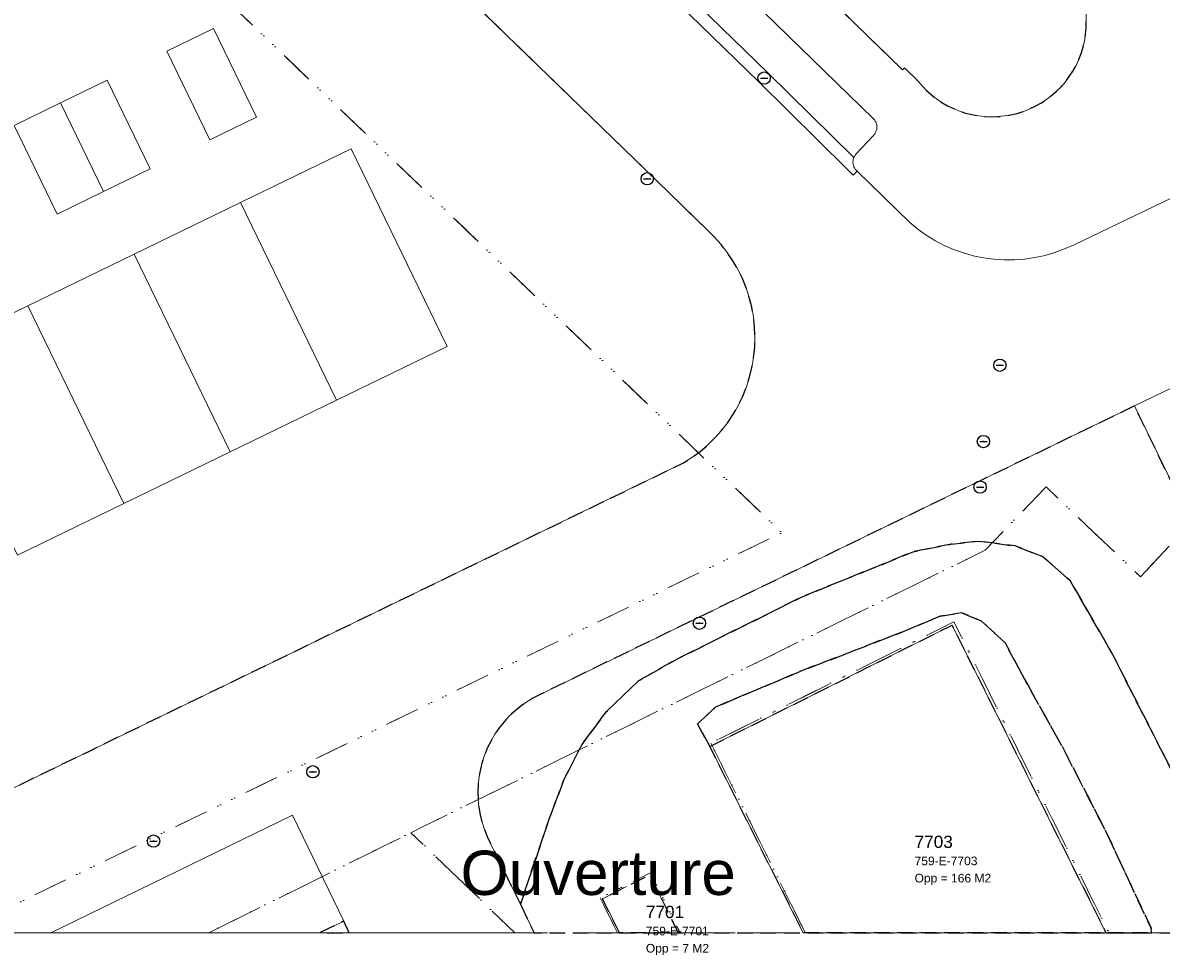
# Model space of a CAD drawing. Header units: millimetres. Extents: x 163952136 to 164152412, y 418752963 to 418954367.
# Tile 2 of 13: x 163995596 to 164041827, y 418753453 to 418791332. Entities that reach past the tile are written whole.
import ezdxf
from ezdxf.enums import TextEntityAlignment as Align

# ---------------------------------------------------------------- set-up
doc = ezdxf.new("R2010")
doc.units = ezdxf.units.MM
doc.header["$LTSCALE"] = 100
for name, pattern in [('DASHDOT', [25.4, 12.7, -6.35, 0, -6.35]), ('DIVIDE', [31.75, 12.7, -6.35, 0, -6.35, 0, -6.35]), ('HIDDEN', [9.525, 6.35, -3.175])]:
    doc.linetypes.add(name, pattern=pattern)
for name, color, linetype, lineweight in [('S--L9000_Perceel', 210, 'DIVIDE', 15), ('S--L9020_Pand', 2, 'Continuous', 0), ('S--L9021_Bebouwing', 7, 'DASHDOT', 0), ('S--L9041_Weg', 8, 'Continuous', 0), ('S--T$1--_ADERS_Straatnaam', 8, 'Continuous', 0), ('S--T$2--_KADASTRAAL_Code', 7, 'Continuous', 0), ('S--T$2--_KADASTRAAL_Oppervlak', 7, 'Continuous', 0), ('S--T9000_Perceel', 210, 'Continuous', 0), ('X--L$7--_Raster', 9, 'DASHDOT', 0)]:
    doc.layers.add(name, color=color, linetype=linetype, lineweight=lineweight)
for name, color, linetype in [('S--L9010_Onbegroeid', 15, 'HIDDEN'), ('S--L9042_Begroeid', 8, 'HIDDEN'), ('S--L9052_Put', 8, 'Continuous')]:
    doc.layers.add(name, color=color, linetype=linetype)
doc.styles.get("Standard").update_dxf_attribs({"font": 'arial.ttf'})

# ---------------------------------------------------------------- blocks, each defined once
blk = doc.blocks.new('PUT')
at = {"flags": 128}
blk.add_lwpolyline([(-150, 0), (150, 0)], dxfattribs=at)
blk.add_circle((0, 0), 250)
blk.add_point((0, 0))

msp = doc.modelspace()

# ---------------------------------------------------------------- linework, layer by layer
at = {"layer": 'S--L9000_Perceel', "flags": 128}
for points in [[(164034676, 418769905), (164011358, 418758431), (164015574, 418754367), (164152136, 418754367), (164152136, 418911753), (164129278, 418908797), (164124504, 418931642), (164062543, 418914781), (164064685, 418914044), (164066775, 418912790), (164068599, 418911186), (164069919, 418909127), (164071922, 418904757), (164073093, 418902636), (164074443, 418900624), (164076088, 418898854), (164077885, 418897235), (164079768, 418895721), (164083750, 418892959), (164085703, 418891522), (164089494, 418888496), (164091323, 418886920), (164093086, 418885257), (164094773, 418883511), (164096291, 418881617), (164097666, 418879622), (164098974, 418877581), (164101401, 418873386), (164103592, 418869064), (164104584, 418866861), (164105659, 418864692), (164108081, 418860496), (164109405, 418858465), (164110889, 418856556), (164112662, 418854913), (164114653, 418853526), (164116725, 418852259), (164117999, 418851769), (164119544, 418851288), (164069569, 418801304), (164070466, 418800469), (164040983, 418768823), (164037150, 418772480), (164034676, 418769905)], [(164003155, 418754367), (164011358, 418758431), (164034676, 418769905), (164037150, 418772480), (164040983, 418768823), (164070466, 418800469), (164069569, 418801304), (164119544, 418851288), (164117999, 418851769), (164116725, 418852259), (164114653, 418853526), (164048552, 418786658), (163978228, 418842896), (163978128, 418842731), (163975138, 418839834), (163970423, 418835484), (163964743, 418830471), (163964367, 418830142), (164026421, 418770616), (163993696, 418754745), (163993883, 418754367), (164003155, 418754367)], [(163959678, 418826050), (163958762, 418825258), (163993696, 418754745), (164026421, 418770616), (163964367, 418830142), (163959678, 418826050)], [(164023537, 418762068), (164027372, 418754367), (164039700, 418754367), (164033411, 418767001), (164023537, 418762068)], [(164027372, 418754367), (164023537, 418762068), (164033411, 418767001), (164039700, 418754367), (164027372, 418754367)], [(164015574, 418754367), (164011358, 418758431), (164003155, 418754367), (164015574, 418754367)], [(164019041, 418755782), (164019744, 418754367), (164022290, 418754367), (164021084, 418756795), (164019041, 418755782)], [(164019744, 418754367), (164019041, 418755782), (164021084, 418756795), (164022290, 418754367), (164019744, 418754367)]]:
    msp.add_lwpolyline(points, dxfattribs=at)
at = {"layer": 'S--L9010_Onbegroeid', "flags": 128}
for points in [[(163969897, 418834846), (163958806, 418825205), (163952136, 418819570), (163952136, 418754367), (163983093, 418754367), (163998409, 418761803), (164022421, 418773452), (164022767, 418773672), (164023097, 418773915), (164023409, 418774181), (164023701, 418774468), (164023974, 418774774), (164024224, 418775099), (164024451, 418775440), (164024654, 418775796), (164024832, 418776165), (164024984, 418776546), (164025108, 418776936), (164025206, 418777334), (164025276, 418777738), (164025317, 418778146), (164025330, 418778555), (164025315, 418778965), (164025271, 418779373), (164025199, 418779776), (164025099, 418780174), (164024972, 418780563), (164024818, 418780943), (164024639, 418781311), (164024434, 418781666), (164024205, 418782006), (164023952, 418782329), (164023678, 418782634), (164023384, 418782919), (164020840, 418785400), (164008309, 418797554), (163995412, 418810111), (163983535, 418821653), (163974554, 418830303), (163969897, 418834846)], [(164008849, 418754367), (164008633, 418754842), (164007657, 418754367), (164008849, 418754367)]]:
    msp.add_lwpolyline(points, dxfattribs=at)
at = {"layer": 'S--L9020_Pand', "flags": 128}
for points in [[(164005085, 418787497), (164003336, 418791095), (164001447, 418790177), (164003196, 418786579), (164005085, 418787497)], [(164000767, 418785399), (163999019, 418788997), (163997130, 418788079), (163998879, 418784481), (164000767, 418785399)], [(163996990, 418783563), (163998879, 418784481), (163997130, 418788079), (163995241, 418787161), (163996990, 418783563)], [(164008339, 418775997), (164012830, 418778179), (164008928, 418786207), (164004437, 418784025), (164008339, 418775997)], [(164004437, 418784025), (164000120, 418781927), (164004022, 418773899), (164008339, 418775997), (164004437, 418784025)], [(164000120, 418781927), (163995803, 418779829), (163999705, 418771801), (164004022, 418773899), (164000120, 418781927)], [(163995803, 418779829), (163991486, 418777731), (163995388, 418769702), (163999705, 418771801), (163995803, 418779829)], [(164039583, 418754367), (164033334, 418766858), (164023496, 418761937), (164027291, 418754367), (164039583, 418754367)]]:
    msp.add_lwpolyline(points, dxfattribs=at)
at = {"layer": 'S--L9021_Bebouwing', "flags": 128}
msp.add_lwpolyline([(164019131, 418755750), (164019826, 418754367), (164022215, 418754367), (164021051, 418756722), (164019131, 418755750)], dxfattribs=at)
at = {"layer": 'S--L9041_Weg', "flags": 128}
for points in [[(163974223, 418838721), (164025474, 418788946), (164029082, 418785375), (164029317, 418785142), (164029474, 418785300), (164029448, 418785325), (164029425, 418785351), (164029403, 418785380), (164029383, 418785409), (164029365, 418785440), (164029350, 418785473), (164029337, 418785506), (164029326, 418785540), (164029318, 418785575), (164029313, 418785610), (164029309, 418785645), (164029309, 418785681), (164029311, 418785717), (164029315, 418785752), (164029322, 418785787), (164029332, 418785821), (164029344, 418785855), (164025847, 418789292), (163974772, 418838922)], [(163974772, 418838922), (164025847, 418789292), (164029344, 418785855), (164029354, 418785879), (164029366, 418785903), (164029379, 418785926), (164029393, 418785948), (164029408, 418785969), (164029425, 418785990), (164029442, 418786010), (164030129, 418786745), (164030153, 418786769), (164030175, 418786795), (164030195, 418786822), (164030213, 418786850), (164030229, 418786880), (164030243, 418786911), (164030255, 418786943), (164030264, 418786975), (164030271, 418787008), (164030276, 418787041), (164030279, 418787075), (164030279, 418787109), (164030277, 418787143), (164030273, 418787176), (164030266, 418787209), (164030257, 418787242), (164030245, 418787273), (164030232, 418787304), (164030216, 418787334), (164030199, 418787363), (164030179, 418787391), (164030157, 418787417), (164030134, 418787441), (164013337, 418803794)], [(164048360, 418787157), (164038288, 418782317), (164037905, 418782145), (164037511, 418782000), (164037107, 418781883), (164036697, 418781794), (164036281, 418781734), (164035862, 418781703), (164035442, 418781701), (164035023, 418781728), (164034607, 418781784), (164034196, 418781868), (164033791, 418781981), (164033396, 418782122), (164033011, 418782290), (164032638, 418782484), (164032280, 418782703), (164031938, 418782947), (164031614, 418783214), (164029474, 418785300), (164029317, 418785142), (164029082, 418785375), (164025474, 418788946), (163974223, 418838721)], [(164013337, 418803794), (164030134, 418787441), (164030157, 418787417), (164030179, 418787391), (164030199, 418787363), (164030216, 418787334), (164030232, 418787304), (164030245, 418787273), (164030257, 418787242), (164030266, 418787209), (164030273, 418787176), (164030277, 418787143), (164030279, 418787109), (164030279, 418787075), (164030276, 418787041), (164030271, 418787008), (164030264, 418786975), (164030255, 418786943), (164030243, 418786911), (164030229, 418786880), (164030213, 418786850), (164030195, 418786822), (164030175, 418786795), (164030153, 418786769), (164030129, 418786745), (164029442, 418786010), (164029425, 418785990), (164029408, 418785969), (164029393, 418785948), (164029379, 418785926), (164029366, 418785903), (164029354, 418785879), (164029344, 418785855), (164029332, 418785821), (164029322, 418785787), (164029315, 418785752), (164029311, 418785717), (164029309, 418785681), (164029309, 418785645), (164029313, 418785610), (164029318, 418785575), (164029326, 418785540), (164029337, 418785506), (164029350, 418785473), (164029365, 418785440), (164029383, 418785409), (164029403, 418785380), (164029425, 418785351), (164029448, 418785325), (164029474, 418785300), (164031614, 418783214), (164031938, 418782947), (164032280, 418782703), (164032638, 418782484), (164033011, 418782290), (164033396, 418782122), (164033791, 418781981), (164034196, 418781868), (164034607, 418781784), (164035023, 418781728), (164035442, 418781701), (164035862, 418781703), (164036281, 418781734), (164036697, 418781794), (164037107, 418781883), (164037511, 418782000), (164037905, 418782145), (164038288, 418782317), (164048360, 418787157)], [(164038823, 418796110), (164038782, 418791121), (164038757, 418790858), (164038714, 418790597), (164038654, 418790339), (164038575, 418790086), (164038480, 418789840), (164038367, 418789600), (164038239, 418789369), (164038094, 418789147), (164037935, 418788936), (164037762, 418788736), (164037575, 418788548), (164037376, 418788374), (164037165, 418788214), (164036944, 418788069), (164036713, 418787940), (164036474, 418787827), (164036228, 418787730), (164035975, 418787651), (164035718, 418787589), (164035457, 418787546), (164035194, 418787520), (164034929, 418787512), (164034665, 418787523), (164034402, 418787552), (164034141, 418787599), (164033885, 418787664), (164033634, 418787746), (164033388, 418787846), (164033151, 418787962), (164032922, 418788094), (164032702, 418788242), (164032493, 418788405), (164032296, 418788581), (164032112, 418788771), (164031941, 418788973), (164031399, 418789505), (164031323, 418789419), (164029887, 418790817), (164018417, 418801968)], [(164008309, 418797554), (164020840, 418785400), (164023384, 418782919), (164023678, 418782634), (164023952, 418782329), (164024205, 418782006), (164024434, 418781666), (164024639, 418781311), (164024818, 418780943), (164024972, 418780563), (164025099, 418780174), (164025199, 418779776), (164025271, 418779373), (164025315, 418778965), (164025330, 418778555), (164025317, 418778146), (164025276, 418777738), (164025206, 418777334), (164025108, 418776936), (164024984, 418776546), (164024832, 418776165), (164024654, 418775796), (164024451, 418775440), (164024224, 418775099), (164023974, 418774774), (164023701, 418774468), (164023409, 418774181), (164023097, 418773915), (164022767, 418773672), (164022421, 418773452), (163998409, 418761803), (163983093, 418754367), (164016365, 418754367), (164015801, 418755522), (164014594, 418757996), (164014458, 418758275), (164014341, 418758563), (164014246, 418758858), (164014171, 418759159), (164014118, 418759465), (164014086, 418759774), (164014077, 418760084), (164014089, 418760394), (164014123, 418760703), (164014179, 418761008), (164014256, 418761309), (164014354, 418761603), (164014472, 418761890), (164014611, 418762168), (164014769, 418762435), (164014945, 418762690), (164015139, 418762933), (164015349, 418763161), (164015575, 418763374), (164015815, 418763570), (164016069, 418763749), (164016335, 418763910), (164016611, 418764051), (164033507, 418772257), (164040741, 418775766), (164042226, 418776486)], [(164042226, 418776486), (164040741, 418775766), (164045689, 418765576)], [(163996733, 418754367), (164006553, 418759140), (164008633, 418754842), (164008849, 418754367), (163996733, 418754367)], [(164008633, 418754842), (164006553, 418759140), (163996733, 418754367), (164007657, 418754367), (164008633, 418754842)]]:
    msp.add_lwpolyline(points, dxfattribs=at)
at = {"layer": 'S--L9042_Begroeid', "flags": 128}
for points in [[(164038823, 418796110), (164038839, 418796211), (164038144, 418796426), (164037889, 418795928), (164018417, 418801968), (164029887, 418790817), (164031323, 418789419), (164031399, 418789505), (164031941, 418788973), (164032112, 418788771), (164032296, 418788581), (164032493, 418788405), (164032702, 418788242), (164032922, 418788094), (164033151, 418787962), (164033388, 418787846), (164033634, 418787746), (164033885, 418787664), (164034141, 418787599), (164034402, 418787552), (164034665, 418787523), (164034929, 418787512), (164035194, 418787520), (164035457, 418787546), (164035718, 418787589), (164035975, 418787651), (164036228, 418787730), (164036474, 418787827), (164036713, 418787940), (164036944, 418788069), (164037165, 418788214), (164037376, 418788374), (164037575, 418788548), (164037762, 418788736), (164037935, 418788936), (164038094, 418789147), (164038239, 418789369), (164038367, 418789600), (164038480, 418789840), (164038575, 418790086), (164038654, 418790339), (164038714, 418790597), (164038757, 418790858), (164038782, 418791121), (164038823, 418796110)], [(164040741, 418775766), (164033507, 418772257), (164016611, 418764051), (164016335, 418763910), (164016069, 418763749), (164015815, 418763570), (164015575, 418763374), (164015349, 418763161), (164015139, 418762933), (164014945, 418762690), (164014769, 418762435), (164014611, 418762168), (164014472, 418761890), (164014354, 418761603), (164014256, 418761309), (164014179, 418761008), (164014123, 418760703), (164014089, 418760394), (164014077, 418760084), (164014086, 418759774), (164014118, 418759465), (164014171, 418759159), (164014246, 418758858), (164014341, 418758563), (164014458, 418758275), (164014594, 418757996), (164015801, 418755522), (164016952, 418758933), (164017560, 418760557), (164018297, 418762008), (164019287, 418763338), (164020595, 418764595), (164022213, 418765509), (164027225, 418768005), (164031757, 418769842), (164033302, 418770151), (164034404, 418770278), (164035890, 418770080), (164037035, 418769638), (164038124, 418768672), (164039772, 418765823), (164042036, 418761383), (164043362, 418758717), (164044812, 418756222), (164045177, 418754755), (164045235, 418754367), (164048908, 418754367), (164048936, 418754415), (164049077, 418754704), (164049198, 418755002), (164049298, 418755307), (164049377, 418755619), (164049435, 418755935), (164049471, 418756255), (164049485, 418756576), (164049477, 418756897), (164049447, 418757217), (164049396, 418757535), (164049323, 418757848), (164049229, 418758155), (164049114, 418758456), (164048979, 418758747), (164048824, 418759029), (164048651, 418759300), (164045689, 418765576), (164040741, 418775766)], [(164015801, 418755522), (164016365, 418754367), (164045235, 418754367), (164045177, 418754755), (164044812, 418756222), (164043362, 418758717), (164042036, 418761383), (164039772, 418765823), (164038124, 418768672), (164037035, 418769638), (164035890, 418770080), (164034404, 418770278), (164033302, 418770151), (164031757, 418769842), (164027225, 418768005), (164022213, 418765509), (164020595, 418764595), (164019287, 418763338), (164018297, 418762008), (164017560, 418760557), (164016952, 418758933), (164015801, 418755522)], [(164036403, 418764435), (164037813, 418761917), (164039580, 418758483), (164041413, 418754553), (164041427, 418754367), (164027291, 418754367), (164025045, 418758847), (164023496, 418761937), (164023001, 418762848), (164023727, 418763534), (164027153, 418764979), (164031232, 418766550), (164032849, 418767223), (164033731, 418767366), (164034532, 418767023), (164035489, 418766140), (164036403, 418764435)], [(164023496, 418761937), (164033334, 418766858), (164039583, 418754367), (164041427, 418754367), (164041413, 418754553), (164039580, 418758483), (164037813, 418761917), (164036403, 418764435), (164035489, 418766140), (164034532, 418767023), (164033731, 418767366), (164032849, 418767223), (164031232, 418766550), (164027153, 418764979), (164023727, 418763534), (164023001, 418762848), (164023496, 418761937)], [(164019826, 418754367), (164019131, 418755750), (164021051, 418756722), (164022215, 418754367), (164019826, 418754367)]]:
    msp.add_lwpolyline(points, dxfattribs=at)
at = {"layer": 'X--L$7--_Raster', "flags": 128}
msp.add_lwpolyline([(163952136, 418754367), (164152136, 418754367), (164152136, 418954367), (163952136, 418954367), (163952136, 418754367)], dxfattribs=at)

# ---------------------------------------------------------------- block references
at = {"layer": 'S--L9052_Put'}
for p in [(164025699, 418789086), (164020954, 418784994), (164035274, 418777419), (164034604, 418774319), (164034469, 418772473), (164023072, 418766941), (164007376, 418760904), (164000908, 418758091)]:
    msp.add_blockref('PUT', p, dxfattribs=at)

# ---------------------------------------------------------------- texts
at = {"layer": 'S--T$1--_ADERS_Straatnaam'}
msp.add_text('Ouverture', height=1800, dxfattribs=at).set_placement((164018963, 418755901), align=Align.CENTER)
at = {"layer": 'S--T$2--_KADASTRAAL_Code'}
for s, p in [('759-E-7703', (164031810, 418757110)), ('759-E-7701', (164020898, 418754262))]:
    msp.add_text(s, height=350, dxfattribs=at).set_placement(p)
at = {"layer": 'S--T$2--_KADASTRAAL_Oppervlak'}
for s, p in [('Opp = 166 M2', (164031810, 418756410)), ('Opp = 7 M2', (164020898, 418753562))]:
    msp.add_text(s, height=350, dxfattribs=at).set_placement(p)
at = {"layer": 'S--T9000_Perceel'}
for s, p in [('7703', (164031810, 418757810)), ('7701', (164020898, 418754962))]:
    msp.add_text(s, height=500, dxfattribs=at).set_placement(p)

doc.saveas('drawing.dxf')
